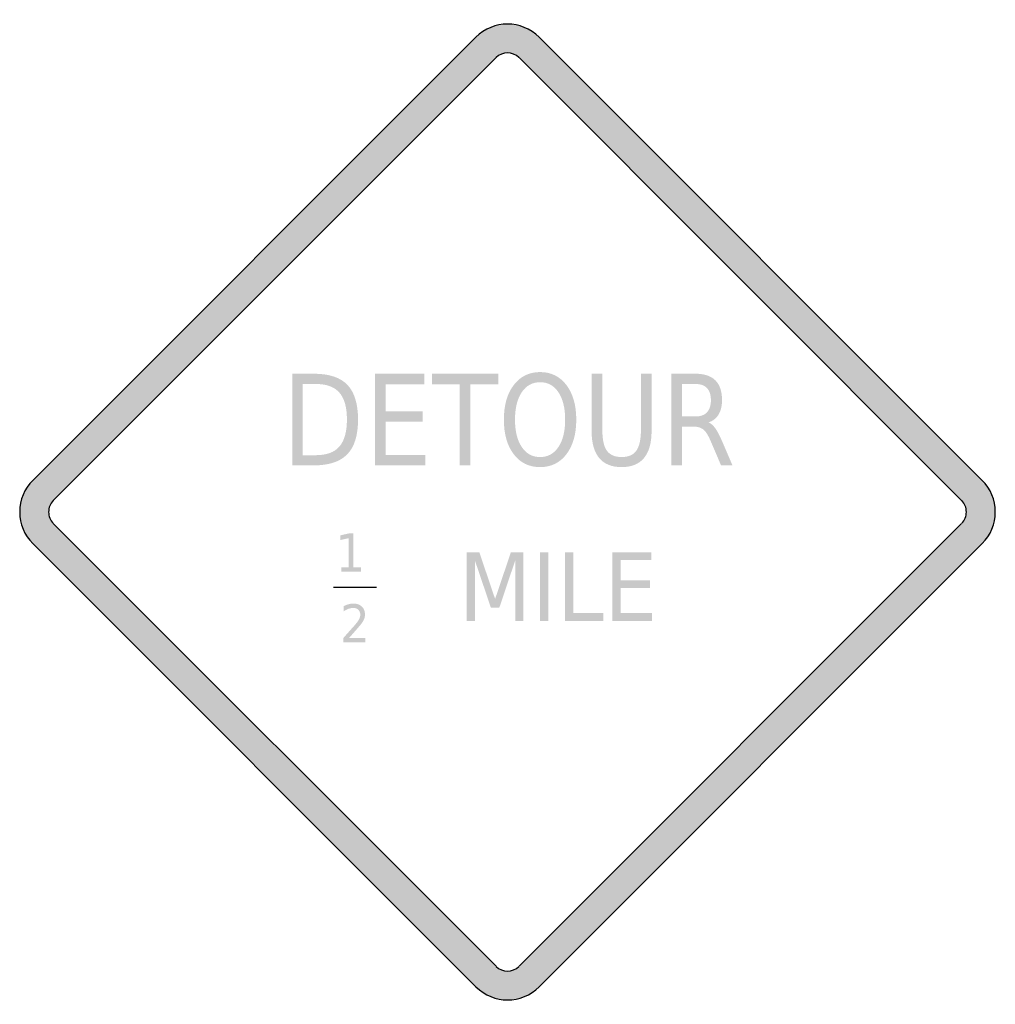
# Model space of a CAD drawing. Header units: inches. Extents: x -0.5 to 0.5, y -0.5 to 0.5.
import ezdxf

# ---------------------------------------------------------------- set-up
doc = ezdxf.new("R2010")
doc.units = ezdxf.units.IN
doc.header["$MEASUREMENT"] = 0

msp = doc.modelspace()

# ---------------------------------------------------------------- hatches: boundary and pattern name
h = msp.add_hatch(color=7)
h.paths.add_polyline_path([(0.0323, 0.4867), (0.4865, 0.0323), (0.4905, 0.0278), (0.4939, 0.0228), (0.4965, 0.0175), (0.4984, 0.012), (0.4995, 0.006), (0.5, 0), (0.4995, -0.006), (0.4984, -0.0118), (0.4965, -0.0175), (0.4939, -0.0228), (0.4905, -0.0278), (0.4865, -0.0323), (0.0323, -0.4867), (0.0278, -0.4907), (0.0227, -0.494), (0.0173, -0.4967), (0.0117, -0.4985), (0.006, -0.4997), (0.0002, -0.5), (-0.0057, -0.4997), (-0.0115, -0.4985), (-0.0172, -0.4967), (-0.0225, -0.494), (-0.0275, -0.4907), (-0.0323, -0.4867), (-0.4867, -0.0323), (-0.4905, -0.0278), (-0.4939, -0.0228), (-0.4965, -0.0175), (-0.4984, -0.0118), (-0.4995, -0.006), (-0.5, 0), (-0.4995, 0.006), (-0.4984, 0.012), (-0.4965, 0.0175), (-0.4939, 0.0228), (-0.4905, 0.0278), (-0.4867, 0.0323), (-0.0323, 0.4867), (-0.0277, 0.4907), (-0.0227, 0.494), (-0.0172, 0.4967), (-0.0117, 0.4985), (-0.0058, 0.4997), (0, 0.5), (0.0058, 0.4997), (0.0117, 0.4985), (0.0172, 0.4967), (0.0227, 0.494), (0.0277, 0.4907), (0.0323, 0.4867)])
h.paths.add_polyline_path([(0.0117, 0.4657), (0.4655, 0.0117), (0.467, 0.0102), (0.4682, 0.0083), (0.4692, 0.0063), (0.4699, 0.0043), (0.4704, 0.0022), (0.4704, 0), (0.4704, -0.0022), (0.4699, -0.0042), (0.4692, -0.0063), (0.4682, -0.0082), (0.467, -0.01), (0.4655, -0.0117), (0.0117, -0.4655), (0.0082, -0.4682), (0.0042, -0.4699), (0, -0.4704), (-0.0042, -0.4699), (-0.0082, -0.4682), (-0.0117, -0.4655), (-0.4655, -0.0117), (-0.467, -0.01), (-0.4682, -0.0082), (-0.4692, -0.0063), (-0.4699, -0.0042), (-0.4704, -0.0022), (-0.4704, 0), (-0.4704, 0.0022), (-0.4699, 0.0043), (-0.4692, 0.0063), (-0.4682, 0.0083), (-0.467, 0.0102), (-0.4655, 0.0117), (-0.0117, 0.4655), (-0.0082, 0.4684), (-0.0042, 0.4699), (0, 0.4705), (0.0042, 0.4699), (0.0082, 0.4684), (0.0117, 0.4657)], flags=0)
h = msp.add_hatch(color=7)
edge = h.paths.add_edge_path()
edge.add_line((-0.2207, 0.1417), (-0.1984, 0.1417))
edge.add_spline(control_points=[(-0.1984, 0.1417), (-0.1828, 0.1417), (-0.1714, 0.1379), (-0.1641, 0.1303), (-0.1569, 0.1227), (-0.1532, 0.1109), (-0.1532, 0.0948), (-0.1532, 0.0786), (-0.1569, 0.0667), (-0.1642, 0.0592), (-0.1715, 0.0516), (-0.1829, 0.0478), (-0.1984, 0.0478)], knot_values=[0, 0, 0, 0, 1, 1, 1, 2, 2, 2, 3, 3, 3, 4, 4, 4, 4], degree=3, periodic=0)
edge.add_line((-0.1984, 0.0478), (-0.2207, 0.0478))
edge.add_line((-0.2207, 0.0478), (-0.2207, 0.1417))
edge = h.paths.add_edge_path(flags=0)
edge.add_line((-0.2098, 0.1312), (-0.2098, 0.0582))
edge.add_line((-0.2098, 0.0582), (-0.1967, 0.0582))
edge.add_spline(control_points=[(-0.1967, 0.0582), (-0.1856, 0.0582), (-0.1775, 0.0611), (-0.1724, 0.067), (-0.1672, 0.0729), (-0.1646, 0.0822), (-0.1646, 0.0948), (-0.1646, 0.1074), (-0.1672, 0.1166), (-0.1724, 0.1224), (-0.1775, 0.1283), (-0.1856, 0.1312), (-0.1967, 0.1312)], knot_values=[0, 0, 0, 0, 1, 1, 1, 2, 2, 2, 3, 3, 3, 4, 4, 4, 4], degree=3, periodic=0)
edge.add_line((-0.1967, 0.1312), (-0.2098, 0.1312))
for points in [[(-0.1359, 0.1417), (-0.0852, 0.1417), (-0.0852, 0.131), (-0.125, 0.131), (-0.125, 0.1032), (-0.0868, 0.1032), (-0.0868, 0.0925), (-0.125, 0.0925), (-0.125, 0.0585), (-0.0842, 0.0585), (-0.0842, 0.0478), (-0.1359, 0.0478), (-0.1359, 0.1417)], [(-0.0774, 0.1417), (-0.0095, 0.1417), (-0.0095, 0.131), (-0.038, 0.131), (-0.038, 0.0478), (-0.0489, 0.0478), (-0.0489, 0.131), (-0.0774, 0.131), (-0.0774, 0.1417)], [(-0.1705, -0.0567), (-0.1627, -0.0567), (-0.1627, -0.0268), (-0.1712, -0.0287), (-0.1712, -0.0239), (-0.1628, -0.022), (-0.158, -0.022), (-0.158, -0.0567), (-0.1502, -0.0567), (-0.1502, -0.0611), (-0.1705, -0.0611), (-0.1705, -0.0567)], [(-0.0417, -0.0412), (-0.0289, -0.0412), (-0.0127, -0.0891), (0.0035, -0.0412), (0.0163, -0.0412), (0.0163, -0.1116), (0.0079, -0.1116), (0.0079, -0.0497), (-0.0084, -0.0981), (-0.017, -0.0981), (-0.0334, -0.0497), (-0.0334, -0.1116), (-0.0417, -0.1116), (-0.0417, -0.0412)], [(0.0333, -0.0412), (0.0419, -0.0412), (0.0419, -0.1116), (0.0333, -0.1116), (0.0333, -0.0412)], [(0.0589, -0.0412), (0.0675, -0.0412), (0.0675, -0.1036), (0.0984, -0.1036), (0.0984, -0.1116), (0.0589, -0.1116), (0.0589, -0.0412)], [(0.1073, -0.0412), (0.1474, -0.0412), (0.1474, -0.0492), (0.1159, -0.0492), (0.1159, -0.07), (0.1461, -0.07), (0.1461, -0.078), (0.1159, -0.078), (0.1159, -0.1036), (0.1482, -0.1036), (0.1482, -0.1116), (0.1073, -0.1116), (0.1073, -0.0412)]]:
    msp.add_hatch(color=7).paths.add_polyline_path(points)
h = msp.add_hatch(color=7)
edge = h.paths.add_edge_path()
edge.add_spline(control_points=[(0.0334, 0.1434), (0.0447, 0.1434), (0.0537, 0.1389), (0.0604, 0.1301), (0.0671, 0.1213), (0.0705, 0.1095), (0.0705, 0.0946), (0.0705, 0.0798), (0.0671, 0.068), (0.0604, 0.0592), (0.0537, 0.0504), (0.0447, 0.046), (0.0334, 0.046), (0.0221, 0.046), (0.0131, 0.0504), (0.0064, 0.0592), (-0.0004, 0.068), (-0.0037, 0.0798), (-0.0037, 0.0946), (-0.0037, 0.1095), (-0.0004, 0.1213), (0.0064, 0.1301), (0.0131, 0.1389), (0.0221, 0.1434), (0.0334, 0.1434)], knot_values=[0, 0, 0, 0, 1, 1, 1, 2, 2, 2, 3, 3, 3, 4, 4, 4, 5, 5, 5, 6, 6, 6, 7, 7, 7, 8, 8, 8, 8], degree=3, periodic=0)
edge = h.paths.add_edge_path(flags=0)
edge.add_spline(control_points=[(0.0334, 0.133), (0.0255, 0.133), (0.0193, 0.1296), (0.0146, 0.1227), (0.01, 0.1159), (0.0077, 0.1065), (0.0077, 0.0946), (0.0077, 0.0828), (0.01, 0.0735), (0.0146, 0.0666), (0.0193, 0.0597), (0.0255, 0.0563), (0.0334, 0.0563), (0.0413, 0.0563), (0.0476, 0.0597), (0.0522, 0.0666), (0.0568, 0.0735), (0.0591, 0.0828), (0.0591, 0.0946), (0.0591, 0.1065), (0.0568, 0.1159), (0.0522, 0.1227), (0.0476, 0.1296), (0.0413, 0.133), (0.0334, 0.133)], knot_values=[0, 0, 0, 0, 1, 1, 1, 2, 2, 2, 3, 3, 3, 4, 4, 4, 5, 5, 5, 6, 6, 6, 7, 7, 7, 8, 8, 8, 8], degree=3, periodic=0)
h = msp.add_hatch(color=7)
edge = h.paths.add_edge_path()
edge.add_line((0.0862, 0.1417), (0.0972, 0.1417))
edge.add_line((0.0972, 0.1417), (0.0972, 0.0846))
edge.add_spline(control_points=[(0.0972, 0.0846), (0.0972, 0.0746), (0.0987, 0.0673), (0.1018, 0.0629), (0.105, 0.0585), (0.11, 0.0563), (0.117, 0.0563), (0.124, 0.0563), (0.129, 0.0585), (0.1321, 0.0629), (0.1352, 0.0673), (0.1368, 0.0746), (0.1368, 0.0846)], knot_values=[0, 0, 0, 0, 1, 1, 1, 2, 2, 2, 3, 3, 3, 4, 4, 4, 4], degree=3, periodic=0)
edge.add_line((0.1368, 0.0846), (0.1368, 0.1417))
edge.add_line((0.1368, 0.1417), (0.1477, 0.1417))
edge.add_line((0.1477, 0.1417), (0.1477, 0.0831))
edge.add_spline(control_points=[(0.1477, 0.0831), (0.1477, 0.0708), (0.1451, 0.0616), (0.1399, 0.0553), (0.1348, 0.0491), (0.1271, 0.046), (0.117, 0.046), (0.1068, 0.046), (0.0992, 0.0491), (0.094, 0.0553), (0.0888, 0.0616), (0.0862, 0.0708), (0.0862, 0.0831)], knot_values=[0, 0, 0, 0, 1, 1, 1, 2, 2, 2, 3, 3, 3, 4, 4, 4, 4], degree=3, periodic=0)
edge.add_line((0.0862, 0.0831), (0.0862, 0.1417))
h = msp.add_hatch(color=7)
edge = h.paths.add_edge_path()
edge.add_spline(control_points=[(0.2061, 0.0918), (0.2085, 0.0909), (0.2107, 0.0889), (0.2129, 0.0859), (0.2151, 0.0829), (0.2173, 0.0787), (0.2196, 0.0734)], knot_values=[0, 0, 0, 0, 1, 1, 1, 2, 2, 2, 2], degree=3, periodic=0)
edge.add_line((0.2196, 0.0734), (0.2306, 0.0478))
edge.add_line((0.2306, 0.0478), (0.2189, 0.0478))
edge.add_line((0.2189, 0.0478), (0.2086, 0.0719))
edge.add_spline(control_points=[(0.2086, 0.0719), (0.206, 0.0781), (0.2035, 0.0823), (0.201, 0.0844), (0.1985, 0.0864), (0.1951, 0.0875), (0.1908, 0.0875)], knot_values=[0, 0, 0, 0, 1, 1, 1, 2, 2, 2, 2], degree=3, periodic=0)
edge.add_line((0.1908, 0.0875), (0.1789, 0.0875))
edge.add_line((0.1789, 0.0875), (0.1789, 0.0478))
edge.add_line((0.1789, 0.0478), (0.1681, 0.0478))
edge.add_line((0.1681, 0.0478), (0.1681, 0.1417))
edge.add_line((0.1681, 0.1417), (0.1926, 0.1417))
edge.add_spline(control_points=[(0.1926, 0.1417), (0.2018, 0.1417), (0.2086, 0.1394), (0.2131, 0.1349), (0.2176, 0.1304), (0.2199, 0.1237), (0.2199, 0.1146), (0.2199, 0.1087), (0.2187, 0.1038), (0.2164, 0.0999), (0.214, 0.096), (0.2106, 0.0933), (0.2061, 0.0918)], knot_values=[0, 0, 0, 0, 1, 1, 1, 2, 2, 2, 3, 3, 3, 4, 4, 4, 4], degree=3, periodic=0)
edge = h.paths.add_edge_path(flags=0)
edge.add_line((0.1789, 0.1312), (0.1789, 0.0979))
edge.add_line((0.1789, 0.0979), (0.1926, 0.0979))
edge.add_spline(control_points=[(0.1926, 0.0979), (0.1978, 0.0979), (0.2018, 0.0993), (0.2045, 0.1021), (0.2071, 0.105), (0.2085, 0.1091), (0.2085, 0.1146), (0.2085, 0.1201), (0.2071, 0.1243), (0.2045, 0.127), (0.2018, 0.1298), (0.1978, 0.1312), (0.1926, 0.1312)], knot_values=[0, 0, 0, 0, 1, 1, 1, 2, 2, 2, 3, 3, 3, 4, 4, 4, 4], degree=3, periodic=0)
edge.add_line((0.1926, 0.1312), (0.1789, 0.1312))
h = msp.add_hatch(color=7)
edge = h.paths.add_edge_path()
edge.add_line((-0.1625, -0.1292), (-0.1459, -0.1292))
edge.add_line((-0.1459, -0.1292), (-0.1459, -0.1337))
edge.add_line((-0.1459, -0.1337), (-0.1683, -0.1337))
edge.add_line((-0.1683, -0.1337), (-0.1683, -0.1292))
edge.add_spline(control_points=[(-0.1683, -0.1292), (-0.1665, -0.1271), (-0.164, -0.1243), (-0.1609, -0.1208), (-0.1577, -0.1173), (-0.1558, -0.1151), (-0.155, -0.1141), (-0.1535, -0.1122), (-0.1524, -0.1105), (-0.1518, -0.1092), (-0.1512, -0.1079), (-0.1509, -0.1066), (-0.1509, -0.1053), (-0.1509, -0.1033), (-0.1516, -0.1016), (-0.1529, -0.1002), (-0.1542, -0.0989), (-0.1559, -0.0983), (-0.158, -0.0983), (-0.1595, -0.0983), (-0.161, -0.0986), (-0.1627, -0.0991), (-0.1644, -0.0997), (-0.1661, -0.1006), (-0.168, -0.1018)], knot_values=[0, 0, 0, 0, 1, 1, 1, 2, 2, 2, 3, 3, 3, 4, 4, 4, 5, 5, 5, 6, 6, 6, 7, 7, 7, 8, 8, 8, 8], degree=3, periodic=0)
edge.add_line((-0.168, -0.1018), (-0.168, -0.0964))
edge.add_spline(control_points=[(-0.168, -0.0964), (-0.1661, -0.0956), (-0.1643, -0.0949), (-0.1626, -0.0945), (-0.161, -0.094), (-0.1595, -0.0938), (-0.1581, -0.0938), (-0.1544, -0.0938), (-0.1515, -0.0948), (-0.1494, -0.0969), (-0.1472, -0.0989), (-0.1461, -0.1016), (-0.1461, -0.105), (-0.1461, -0.1066), (-0.1464, -0.1081), (-0.1469, -0.1096), (-0.1475, -0.111), (-0.1484, -0.1127), (-0.1499, -0.1147)], knot_values=[0, 0, 0, 0, 1, 1, 1, 2, 2, 2, 3, 3, 3, 4, 4, 4, 5, 5, 5, 6, 6, 6, 6], degree=3, periodic=0)
edge.add_spline(control_points=[(-0.1499, -0.1147), (-0.1503, -0.1152), (-0.1515, -0.1166), (-0.1536, -0.1191), (-0.1557, -0.1215), (-0.1587, -0.1249), (-0.1625, -0.1292)], knot_values=[0, 0, 0, 0, 1, 1, 1, 2, 2, 2, 2], degree=3, periodic=0)

# ---------------------------------------------------------------- linework, layer by layer
at = {"color": 7}
for p, q in [((-0.4867, 0.0324), (-0.0323, 0.4867)), ((0.0323, 0.4867), (0.4867, 0.0324)), ((-0.4656, 0.0118), (-0.0117, 0.4656)), ((0.0118, 0.4656), (0.4655, 0.0118)), ((-0.0117, -0.4655), (-0.4656, -0.0117)), ((0.4655, -0.0117), (0.0118, -0.4655)), ((-0.0323, -0.4866), (-0.4867, -0.0323)), ((0.4867, -0.0323), (0.0323, -0.4866)), ((-0.1785, -0.0769), (-0.1344, -0.0769))]:
    msp.add_line(p, q, dxfattribs=at)
for points in [[(0.0324, 0.4866), (0.0145, 0.5045), (-0.0145, 0.5045), (-0.0324, 0.4866)], [(0.0117, 0.4656), (0.0052, 0.4721), (-0.0052, 0.4721), (-0.0117, 0.4656)], [(-0.0117, -0.4656), (-0.0052, -0.472), (0.0052, -0.472), (0.0117, -0.4656)], [(-0.0323, -0.4866), (-0.0144, -0.5045), (0.0146, -0.5045), (0.0325, -0.4866)]]:
    msp.add_open_spline(points, degree=3, dxfattribs=at)
for points in [[(-0.4866, 0.0324), (-0.4952, 0.0238), (-0.5, 0.0122), (-0.5, 0), (-0.5, -0.0121), (-0.4952, -0.0238), (-0.4866, -0.0323)], [(0.4866, -0.0323), (0.4952, -0.0238), (0.5, -0.0121), (0.5, 0), (0.5, 0.0122), (0.4952, 0.0238), (0.4866, 0.0324)], [(-0.4656, 0.0117), (-0.4687, 0.0086), (-0.4704, 0.0044), (-0.4704, 0), (-0.4704, -0.0043), (-0.4687, -0.0085), (-0.4656, -0.0116)], [(0.4656, -0.0116), (0.4687, -0.0085), (0.4704, -0.0043), (0.4704, 0), (0.4704, 0.0044), (0.4687, 0.0086), (0.4656, 0.0117)]]:
    msp.add_open_spline(points, degree=3, knots=[0, 0, 0, 0, 1, 1, 1, 2, 2, 2, 2], dxfattribs=at)

doc.saveas('drawing.dxf')
